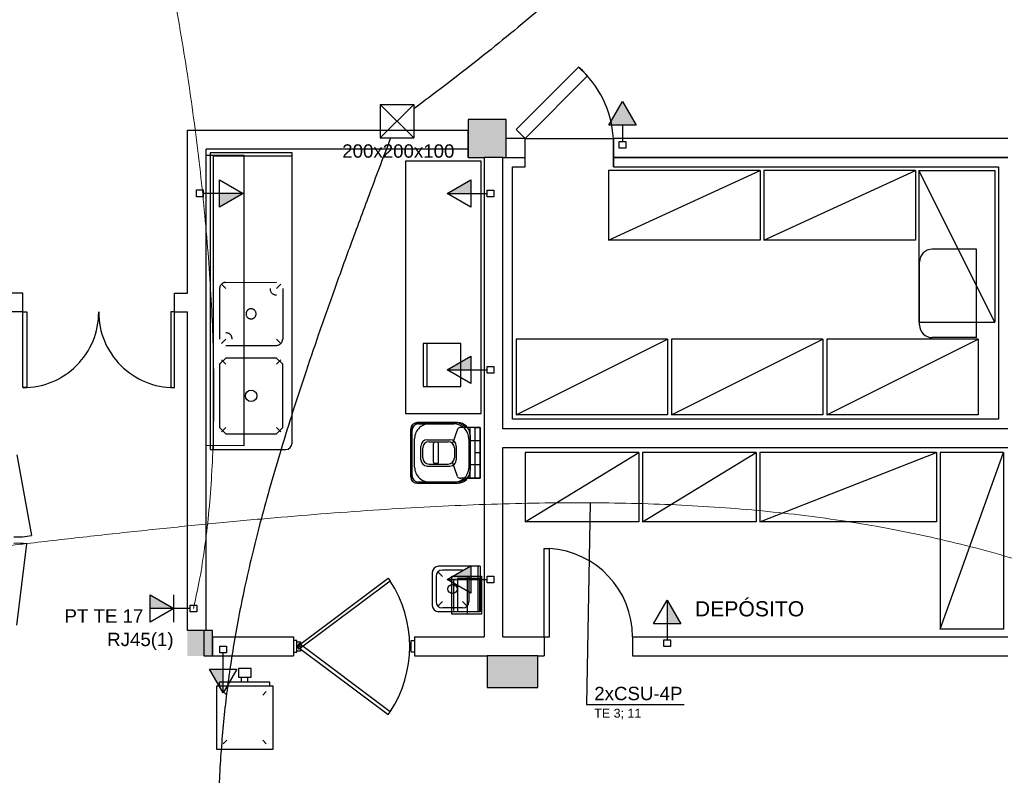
# Model space of a CAD drawing. Header units: millimetres. Extents: x 15 to 133, y 12 to 160.
# Tile 7 of 92: x 28.52 to 36.32, y 45.11 to 51.09. Entities that reach past the tile are written whole.
import ezdxf

# ---------------------------------------------------------------- set-up
doc = ezdxf.new("R2010")
doc.units = ezdxf.units.MM
doc.header["$MEASUREMENT"] = 0
doc.linetypes.add('Dashed', pattern=[0.75, 0.5, -0.25])
for name, color, linetype, lineweight in [('Eletroduto - Marco Polo', 6, 'Continuous', 9), ('Layout - Marco Polo', 252, 'Continuous', 25), ('Linha de Chamada - Marco Polo', 1, 'Continuous', 25), ('Textos - Marco Polo', 143, 'Continuous', 25), ('Tomadas - Marco Polo', 150, 'Continuous', 25), ('Tub. Antena - Marco Polo', 170, 'Continuous', 25)]:
    doc.layers.add(name, color=color, linetype=linetype, lineweight=lineweight)
doc.layers.add('Parede - Marco Polo', color=7, linetype='Continuous')
doc.styles.add('Arial', font='arial.ttf')

msp = doc.modelspace()

# ---------------------------------------------------------------- hatches: boundary and pattern name
at = {"layer": 'Layout - Marco Polo', "linetype": 'Continuous'}
for points in [[(33.4063, 50.2582), (33.2981, 50.4457), (33.1898, 50.2582)], [(32.0966, 49.7177), (31.9091, 49.7177), (32.0966, 49.826)], [(30.1056, 49.7184), (30.2932, 49.7184), (30.1057, 49.6102)], [(32.0966, 48.3202), (31.9091, 48.3202), (32.0966, 48.4285)], [(32.0966, 46.6593), (31.9091, 46.6593), (32.0966, 46.7676)], [(33.6521, 46.3082), (33.6521, 46.4957), (33.7604, 46.3082)], [(30.1341, 45.9491), (30.1341, 45.7616), (30.0259, 45.9491)]]:
    msp.add_hatch(color=256, dxfattribs=at).paths.add_polyline_path(points)
at = {"layer": 'Parede - Marco Polo', "linetype": 'Continuous'}
for color, points in [(256, [(32.0761, 50.0037), (32.3761, 50.0037), (32.3761, 50.0037), (32.3761, 50.3037), (32.0761, 50.3037), (32.0761, 50.3037), (32.0761, 50.0177), (32.0761, 50.0177), (32.0761, 50.0037), (32.0761, 50.0037)]), (1, [(29.9806, 47.7037), (29.8506, 47.7037), (29.9806, 47.7037), (29.9806, 47.7037)]), (256, [(29.9806, 46.0537), (29.9806, 46.2537), (29.8506, 46.2537), (29.8506, 46.0537), (29.9806, 46.0537), (29.9806, 46.0537)]), (256, [(30.0511, 46.2537), (29.9806, 46.2537), (29.9806, 46.0537), (30.0511, 46.0537), (30.0511, 46.2537)]), (256, [(32.2261, 45.8037), (32.6261, 45.8037), (32.6261, 46.0537), (32.2261, 46.0537), (32.2261, 45.8037), (32.2261, 45.8037)])]:
    msp.add_hatch(color=color, dxfattribs=at).paths.add_polyline_path(points)
at = {"layer": 'Tomadas - Marco Polo', "linetype": 'Continuous'}
msp.add_hatch(color=256, dxfattribs=at).paths.add_polyline_path([(29.7444, 46.4292), (29.5569, 46.4292), (29.5569, 46.5372)])

# ---------------------------------------------------------------- linework, layer by layer
at = {"layer": 'Eletroduto - Marco Polo', "linetype": 'Continuous'}
for points in [[(28.3867, 55.4124), (28.5042, 55.2134), (28.6193, 54.9959), (28.7317, 54.7611), (28.8413, 54.5103), (28.9477, 54.2448), (29.0508, 53.9657), (29.1502, 53.6743), (29.2459, 53.3719), (29.3374, 53.0596), (29.4247, 52.7388), (29.5074, 52.4107), (29.5853, 52.0764), (29.6582, 51.7373), (29.7259, 51.3946), (29.788, 51.0495), (29.8445, 50.7032), (29.8949, 50.357), (29.9391, 50.0122), (29.9769, 49.67), (30.0081, 49.3315), (30.0322, 48.9981), (30.0493, 48.671), (30.0589, 48.3514), (30.0609, 48.0406), (30.0551, 47.7398), (30.0411, 47.4502), (30.0188, 47.1732), (29.9879, 46.9098), (29.9482, 46.6614), (29.8994, 46.4292)], [(37.7943, 46.2833), (37.4963, 46.4203), (37.1972, 46.5458), (36.8963, 46.66), (36.5932, 46.7632), (36.2873, 46.8558), (35.9782, 46.938), (35.6652, 47.0102), (35.348, 47.0728), (35.0259, 47.126), (34.6984, 47.1701), (34.365, 47.2056), (34.0253, 47.2327), (33.6786, 47.2517), (33.3245, 47.2629), (32.9624, 47.2668), (32.5918, 47.2635), (32.2123, 47.2534), (31.8232, 47.237), (31.424, 47.2143), (31.0143, 47.1859), (30.5935, 47.152), (30.1611, 47.1129), (29.7165, 47.0689), (29.2593, 47.0205), (28.789, 46.9679), (28.3049, 46.9113), (27.8066, 46.8513), (27.2936, 46.788), (26.7653, 46.7218), (26.2213, 46.653)]]:
    msp.add_spline(points, degree=3, dxfattribs=at)
at = {"layer": 'Layout - Marco Polo'}
for p, q in [((33.1898, 50.2582), (33.2981, 50.4457)), ((33.2981, 50.4457), (33.4063, 50.2582)), ((33.4063, 50.2582), (33.1898, 50.2582)), ((33.2981, 50.2582), (33.2981, 50.1302)), ((32.5261, 50.1537), (33.2261, 50.1537)), ((33.2715, 50.1302), (33.3246, 50.1302)), ((33.2715, 50.0772), (33.2715, 50.1302)), ((33.3246, 50.0772), (33.2715, 50.0772)), ((33.3246, 50.1302), (33.3246, 50.0772)), ((30.0311, 50.0387), (30.0311, 47.6887)), ((30.6811, 50.0387), (30.0311, 50.0387)), ((30.6811, 50.0137), (30.0561, 50.0132)), ((30.0561, 50.0132), (30.0561, 47.6887)), ((30.6811, 47.7387), (30.6811, 50.0387)), ((32.4261, 47.9287), (32.4261, 49.9287)), ((33.2261, 49.9287), (36.2761, 49.9287)), ((36.2761, 49.9287), (36.2761, 47.9287)), ((30.1057, 49.8267), (30.2932, 49.7184)), ((30.1057, 49.6102), (30.1057, 49.8267)), ((31.9091, 49.7177), (32.0966, 49.826)), ((32.0966, 49.826), (32.0966, 49.6095)), ((29.9246, 49.6919), (29.9246, 49.745)), ((29.9246, 49.745), (29.9776, 49.745)), ((29.9776, 49.6919), (29.9246, 49.6919)), ((29.9776, 49.745), (29.9776, 49.6919)), ((30.1057, 49.7184), (29.9776, 49.7184)), ((30.2932, 49.7184), (30.1057, 49.7184)), ((30.2932, 49.7184), (30.1057, 49.6102)), ((31.9091, 49.7177), (32.0966, 49.7177)), ((32.0966, 49.6095), (31.9091, 49.7177)), ((32.0966, 49.7177), (32.2246, 49.7177)), ((32.2246, 49.6912), (32.2246, 49.7443)), ((32.2246, 49.7443), (32.2776, 49.7443)), ((32.2776, 49.6912), (32.2246, 49.6912)), ((32.2776, 49.7443), (32.2776, 49.6912)), ((30.1561, 48.9632), (30.1206, 48.9987)), ((30.1561, 49.0132), (30.5561, 49.0137)), ((30.5561, 48.9632), (30.5916, 48.9987)), ((30.1061, 48.9632), (30.1061, 48.5637)), ((30.6061, 48.9632), (30.6061, 48.5637)), ((30.1561, 48.5637), (30.1206, 48.5282)), ((30.1561, 48.5132), (30.5561, 48.5137)), ((30.5561, 48.5637), (30.5916, 48.5282)), ((32.0176, 48.5282), (31.7176, 48.5282)), ((31.7176, 48.5282), (31.7176, 48.1882)), ((31.7476, 48.5282), (31.7476, 48.1882)), ((32.0176, 48.1882), (32.0176, 48.5282)), ((30.1561, 48.3637), (30.1206, 48.3987)), ((30.5561, 48.3637), (30.5916, 48.3987)), ((31.9091, 48.3202), (32.0966, 48.4285)), ((32.0966, 48.4285), (32.0966, 48.212)), ((31.9091, 48.3202), (32.0966, 48.3202)), ((32.0966, 48.212), (31.9091, 48.3202)), ((32.0966, 48.3202), (32.2246, 48.3202)), ((32.2246, 48.2937), (32.2246, 48.3468)), ((32.2246, 48.3468), (32.2776, 48.3468)), ((32.2776, 48.2937), (32.2246, 48.2937)), ((32.2776, 48.3468), (32.2776, 48.2937)), ((31.7176, 48.1882), (32.0176, 48.1882)), ((31.6711, 47.9017), (31.9911, 47.9017)), ((31.6811, 47.8917), (31.9611, 47.8917)), ((36.2761, 47.9287), (32.4261, 47.9287)), ((30.1561, 47.8637), (30.1206, 47.8282)), ((30.5561, 47.8637), (30.5916, 47.8282)), ((31.6211, 47.6617), (31.6211, 47.8517)), ((31.6311, 47.6617), (31.6311, 47.8417)), ((31.9921, 47.8502), (31.9516, 47.7362)), ((32.0701, 47.8627), (32.0166, 47.8627)), ((32.1211, 47.8627), (32.0701, 47.8627)), ((32.0911, 47.4607), (32.0911, 47.8627)), ((32.1211, 47.8627), (32.1711, 47.8627)), ((32.1311, 47.4607), (32.1311, 47.8627)), ((32.1711, 47.8627), (32.1711, 47.4607)), ((32.1711, 47.8627), (32.1711, 47.7567)), ((31.6511, 47.6617), (31.6511, 47.7757)), ((31.7511, 47.7657), (31.9311, 47.7657)), ((31.7661, 47.7507), (31.9161, 47.7507)), ((31.8011, 47.5877), (31.8011, 47.7357)), ((31.8311, 47.7457), (31.8111, 47.7457)), ((31.8411, 47.5877), (31.8411, 47.7357)), ((32.0811, 47.7717), (32.0811, 47.5417)), ((32.0911, 47.8017), (32.0911, 47.5217)), ((32.1711, 47.7567), (32.0911, 47.7567)), ((30.0311, 47.6887), (30.6311, 47.6887)), ((31.6211, 47.4717), (31.6211, 47.6617)), ((31.6311, 47.4817), (31.6311, 47.6617)), ((31.6511, 47.5477), (31.6511, 47.6617)), ((31.7011, 47.6617), (31.7011, 47.7157)), ((31.7011, 47.6077), (31.7011, 47.6617)), ((31.7161, 47.6617), (31.7161, 47.7007)), ((31.7161, 47.6227), (31.7161, 47.6617)), ((31.9661, 47.7007), (31.9661, 47.6227)), ((31.9811, 47.7157), (31.9811, 47.6077)), ((32.1711, 47.6617), (32.1311, 47.6617)), ((31.8311, 47.5777), (31.8111, 47.5777)), ((31.9921, 47.4737), (31.9516, 47.5877)), ((31.7511, 47.5577), (31.9311, 47.5577)), ((31.7661, 47.5727), (31.9161, 47.5727)), ((32.1711, 47.5667), (32.0911, 47.5667)), ((32.1711, 47.4607), (32.1711, 47.5667)), ((31.6711, 47.4217), (31.9911, 47.4217)), ((31.6811, 47.4317), (31.9611, 47.4317)), ((32.0511, 47.4607), (32.0166, 47.4607)), ((32.1711, 47.4607), (32.0511, 47.4607)), ((32.1711, 47.4607), (32.0701, 47.4607)), ((32.6761, 46.9037), (32.7206, 46.9037)), ((32.6761, 46.2037), (32.6761, 46.9037)), ((32.7206, 46.2037), (32.7206, 46.9037)), ((31.8711, 46.6837), (31.8356, 46.7187)), ((32.1711, 46.7637), (31.8411, 46.7637)), ((32.0311, 46.7337), (31.8711, 46.7337)), ((31.9091, 46.6593), (32.0966, 46.7676)), ((32.0966, 46.7676), (32.0966, 46.5511)), ((32.1511, 46.7637), (32.1511, 46.4037)), ((32.1711, 46.7637), (32.1711, 46.4037)), ((31.7911, 46.7137), (31.7911, 46.4537)), ((31.8211, 46.6837), (31.8211, 46.4837)), ((31.9091, 46.6593), (32.0966, 46.6593)), ((32.0966, 46.5511), (31.9091, 46.6593)), ((32.0811, 46.6837), (32.0811, 46.4837)), ((32.0966, 46.6593), (32.2246, 46.6593)), ((32.2246, 46.6328), (32.2246, 46.6859)), ((32.2246, 46.6859), (32.2776, 46.6859)), ((32.2776, 46.6859), (32.2776, 46.6328)), ((32.2776, 46.6328), (32.2246, 46.6328)), ((31.8711, 46.4837), (31.8356, 46.4482)), ((32.0311, 46.4837), (32.0666, 46.4482)), ((33.5439, 46.3082), (33.6521, 46.4957)), ((33.6521, 46.4957), (33.6521, 46.3082)), ((33.6521, 46.4957), (33.7604, 46.3082)), ((32.0311, 46.4337), (31.8711, 46.4337)), ((32.1711, 46.4037), (31.8411, 46.4037)), ((33.7604, 46.3082), (33.5439, 46.3082)), ((33.6521, 46.3082), (33.6521, 46.1802)), ((30.7181, 46.1747), (30.6906, 46.1747)), ((30.7181, 46.0822), (30.7181, 46.1747)), ((31.6231, 46.0822), (31.6231, 46.1747)), ((31.6231, 46.1747), (31.6511, 46.1747)), ((32.6761, 46.2037), (32.7206, 46.2037)), ((33.6256, 46.1802), (33.6786, 46.1802)), ((33.6256, 46.1272), (33.6256, 46.1802)), ((33.6786, 46.1802), (33.6786, 46.1272)), ((30.1076, 46.1302), (30.1606, 46.1302)), ((30.1076, 46.0771), (30.1076, 46.1302)), ((30.1606, 46.1302), (30.1606, 46.0771)), ((33.6786, 46.1272), (33.6256, 46.1272)), ((30.1606, 46.0771), (30.1076, 46.0771)), ((30.1341, 45.9491), (30.1341, 46.0771)), ((30.6906, 46.0822), (30.7181, 46.0822)), ((31.6511, 46.0822), (31.6231, 46.0822)), ((30.1341, 45.7616), (30.0259, 45.9491)), ((30.0259, 45.9491), (30.2424, 45.9491)), ((30.1341, 45.7616), (30.1341, 45.9491)), ((30.2424, 45.9491), (30.1341, 45.7616)), ((30.2806, 45.8442), (30.2806, 45.8842)), ((30.3311, 45.8442), (30.3311, 45.8842)), ((30.1056, 45.8142), (30.1056, 45.8442)), ((30.5056, 45.8442), (30.1056, 45.8442)), ((30.5056, 45.8142), (30.5056, 45.8442)), ((30.1351, 45.7712), (30.1631, 45.7427)), ((30.4766, 45.7712), (30.4481, 45.7427)), ((30.1351, 45.3572), (30.1631, 45.3857)), ((30.4766, 45.3572), (30.4481, 45.3857))]:
    msp.add_line(p, q, dxfattribs=at)
at = {"layer": 'Layout - Marco Polo', "color": 4}
msp.add_line((33.2261, 49.9287), (33.2261, 50.1537), dxfattribs=at)
at = {"layer": 'Layout - Marco Polo', "linetype": 'Continuous'}
for p, q in [((30.3011, 50.0187), (30.0011, 50.0187)), ((30.3011, 47.7187), (30.3011, 50.0187)), ((36.1011, 49.2752), (35.7511, 49.2752)), ((36.1011, 48.5752), (36.1011, 49.2752)), ((35.6511, 48.6752), (35.6511, 49.1752)), ((36.1011, 48.5752), (35.7511, 48.5752)), ((30.3011, 47.7187), (30.0011, 47.7192))]:
    msp.add_line(p, q, dxfattribs=at)
at = {"layer": 'Layout - Marco Polo', "color": 8}
for p, q in [((28.5011, 47.6457), (28.6156, 47.0077)), ((28.5011, 46.2957), (28.5786, 46.9402))]:
    msp.add_line(p, q, dxfattribs=at)
at = {"layer": 'Layout - Marco Polo', "linetype": 'Dashed'}
for p, q in [((31.9631, 46.4137), (31.9631, 46.6572)), ((32.1671, 46.6657), (31.9896, 46.6657)), ((31.9896, 46.6657), (31.9896, 46.4047)), ((32.0706, 46.3852), (32.0706, 46.6852)), ((32.1671, 46.4047), (32.1671, 46.6657)), ((31.9896, 46.4047), (32.1671, 46.4047))]:
    msp.add_line(p, q, dxfattribs=at)
at = {"layer": 'Layout - Marco Polo'}
for points in [[(32.5261, 50.1537), (33.0211, 50.6487), (32.9501, 50.7192), (32.4551, 50.2242), (32.5261, 50.1537)], [(32.1786, 47.9747), (32.1786, 49.9747), (31.5786, 49.9747), (31.5786, 47.9747), (32.1786, 47.9747)], [(28.5491, 48.7787), (28.5791, 48.7787), (28.5791, 48.1787), (28.5491, 48.1787), (28.5491, 48.7787)], [(29.7491, 48.7787), (29.7191, 48.7787), (29.7191, 48.1787), (29.7491, 48.1787), (29.7491, 48.7787)], [(30.3556, 45.8842), (30.3556, 45.9542), (30.2556, 45.9542), (30.2556, 45.8842), (30.3556, 45.8842)], [(30.5306, 45.8142), (30.0811, 45.8142), (30.0811, 45.3142), (30.5306, 45.3142), (30.5306, 45.8142)]]:
    msp.add_lwpolyline(points, close=True, dxfattribs=at)
for points in [[(34.3881, 49.8987), (33.1881, 49.8987), (33.1881, 49.3487), (34.3881, 49.8987), (34.3881, 49.3487), (33.1881, 49.3487)], [(35.6181, 49.8987), (34.4181, 49.8987), (34.4181, 49.3487), (35.6181, 49.8987), (35.6181, 49.3487), (34.4181, 49.3487)], [(35.6461, 49.8987), (35.6461, 48.6987), (36.2461, 48.6987), (35.6461, 49.8987), (36.2461, 49.8987), (36.2461, 48.6987)], [(30.1561, 49.0132), (30.1516, 49.0132), (30.1476, 49.0127), (30.1431, 49.0117), (30.1391, 49.0102), (30.1351, 49.0087), (30.1311, 49.0067), (30.1276, 49.0042), (30.1241, 49.0017), (30.1206, 48.9987), (30.1176, 48.9957), (30.1151, 48.9922), (30.1126, 48.9887), (30.1106, 48.9847), (30.1091, 48.9807), (30.1076, 48.9762), (30.1071, 48.9722), (30.1061, 48.9677), (30.1061, 48.9632)], [(30.5061, 48.9632), (30.5061, 48.9592), (30.5066, 48.9547), (30.5076, 48.9507), (30.5091, 48.9462), (30.5106, 48.9422), (30.5126, 48.9382), (30.5151, 48.9347), (30.5176, 48.9312), (30.5206, 48.9282), (30.5241, 48.9252), (30.5271, 48.9227), (30.5311, 48.9202), (30.5351, 48.9182), (30.5391, 48.9162), (30.5431, 48.9152), (30.5471, 48.9142), (30.5516, 48.9137), (30.5561, 48.9137)], [(30.3756, 48.7287), (30.3786, 48.7307), (30.3816, 48.7327), (30.3841, 48.7352), (30.3866, 48.7377), (30.3886, 48.7402), (30.3906, 48.7432), (30.3921, 48.7462), (30.3936, 48.7497), (30.3946, 48.7527), (30.3951, 48.7562), (30.3956, 48.7597), (30.3961, 48.7632), (30.3961, 48.7667), (30.3956, 48.7702), (30.3946, 48.7737), (30.3936, 48.7767), (30.3926, 48.7802), (30.3906, 48.7832), (30.3891, 48.7862), (30.3866, 48.7892), (30.3846, 48.7917), (30.3821, 48.7937), (30.3791, 48.7962), (30.3761, 48.7982), (30.3731, 48.7997), (30.3701, 48.8012), (30.3666, 48.8022), (30.3631, 48.8027), (30.3596, 48.8032), (30.3561, 48.8037), (30.3526, 48.8032), (30.3491, 48.8027), (30.3461, 48.8022), (30.3426, 48.8012), (30.3391, 48.7997), (30.3361, 48.7982), (30.3331, 48.7962), (30.3306, 48.7942), (30.3281, 48.7917), (30.3256, 48.7892), (30.3236, 48.7867), (30.3216, 48.7837), (30.3201, 48.7807), (30.3186, 48.7772), (30.3176, 48.7742), (30.3166, 48.7707), (30.3161, 48.7672), (30.3161, 48.7637), (30.3161, 48.7602), (30.3166, 48.7567), (30.3171, 48.7532), (30.3181, 48.7502), (30.3196, 48.7467), (30.3211, 48.7437), (30.3231, 48.7407), (30.3251, 48.7382), (30.3276, 48.7352), (30.3301, 48.7332), (30.3326, 48.7307), (30.3356, 48.7287), (30.3391, 48.7272), (30.3421, 48.7262), (30.3456, 48.7247), (30.3486, 48.7242), (30.3521, 48.7237), (30.3556, 48.7237), (30.3591, 48.7237), (30.3626, 48.7242), (30.3661, 48.7247), (30.3696, 48.7257), (30.3726, 48.7272), (30.3756, 48.7287)], [(30.2061, 48.5637), (30.2061, 48.5677), (30.2051, 48.5722), (30.2046, 48.5762), (30.2031, 48.5807), (30.2016, 48.5847), (30.1996, 48.5887), (30.1971, 48.5922), (30.1946, 48.5957), (30.1916, 48.5987), (30.1881, 48.6017), (30.1846, 48.6042), (30.1811, 48.6067), (30.1771, 48.6087), (30.1731, 48.6107), (30.1691, 48.6117), (30.1646, 48.6127), (30.1606, 48.6132), (30.1561, 48.6137)], [(30.5561, 48.5137), (30.5606, 48.5137), (30.5646, 48.5142), (30.5691, 48.5152), (30.5731, 48.5167), (30.5771, 48.5182), (30.5811, 48.5202), (30.5846, 48.5227), (30.5881, 48.5252), (30.5916, 48.5282), (30.5941, 48.5312), (30.5971, 48.5347), (30.5991, 48.5387), (30.6011, 48.5422), (30.6031, 48.5462), (30.6041, 48.5507), (30.6051, 48.5547), (30.6056, 48.5592), (30.6061, 48.5637)], [(33.6556, 48.5637), (32.4556, 48.5637), (32.4556, 47.9637), (33.6556, 48.5637), (33.6556, 47.9637), (32.4556, 47.9637)], [(34.8856, 48.5637), (33.6856, 48.5637), (33.6856, 47.9637), (34.8856, 48.5637), (34.8856, 47.9637), (33.6856, 47.9637)], [(36.1156, 48.5637), (34.9156, 48.5637), (34.9156, 47.9637), (36.1156, 48.5637), (36.1156, 47.9637), (34.9156, 47.9637)], [(30.1061, 48.3637), (30.1061, 47.8637), (30.1561, 47.8137), (30.1561, 47.8137), (30.5561, 47.8137), (30.6061, 47.8637), (30.6061, 47.8637), (30.6061, 48.3637), (30.5561, 48.4137), (30.5561, 48.4137), (30.1561, 48.4137), (30.1061, 48.3637), (30.1061, 48.3637)], [(32.1711, 47.8627), (32.0701, 47.8627), (31.9911, 47.9017), (31.9911, 47.9017), (31.6711, 47.9017), (31.6211, 47.8517), (31.6211, 47.8517), (31.6211, 47.4717), (31.6711, 47.4217), (31.6711, 47.4217), (31.9911, 47.4217), (32.0701, 47.4607), (32.0701, 47.4607), (32.1711, 47.4607), (32.1711, 47.8627)], [(33.4266, 47.6662), (32.5261, 47.6662), (32.5261, 47.1162), (33.4266, 47.6662), (33.4266, 47.1162), (32.5261, 47.1162)], [(34.3566, 47.6662), (33.4566, 47.6662), (33.4566, 47.1162), (34.3566, 47.6662), (34.3566, 47.1162), (33.4566, 47.1162)], [(35.7861, 47.6662), (34.3866, 47.6662), (34.3866, 47.1162), (35.7861, 47.6662), (35.7861, 47.1162), (34.3866, 47.1162)], [(36.3146, 47.6662), (36.3146, 46.2662), (35.8146, 46.2662), (36.3146, 47.6662), (35.8146, 47.6662), (35.8146, 46.2662)], [(30.7461, 46.1207), (30.7461, 46.0912), (30.7181, 46.0912), (30.7181, 46.1657), (30.7461, 46.1657), (30.7461, 46.1472)]]:
    msp.add_lwpolyline(points, dxfattribs=at)
at = {"layer": 'Layout - Marco Polo', "linetype": 'Continuous'}
for points in [[(31.4406, 46.6682), (31.4576, 46.6462), (30.7376, 46.1062), (30.7211, 46.1282), (31.4406, 46.6682)], [(31.4406, 45.5887), (31.4576, 45.6107), (30.7376, 46.1512), (30.7211, 46.1287), (31.4406, 45.5887)]]:
    msp.add_lwpolyline(points, close=True, dxfattribs=at)
at = {"layer": 'Layout - Marco Polo', "linetype": 'Dashed'}
msp.add_lwpolyline([(32.1811, 46.3852), (31.9461, 46.3852), (31.9461, 46.6852), (32.1811, 46.6852), (32.1811, 46.3852)], dxfattribs=at)
at = {"layer": 'Layout - Marco Polo'}
for centre, radius in [((30.3561, 48.1137), 0.045), ((31.9511, 46.5837), 0.0366), ((30.7451, 46.1287), 0.00463)]:
    msp.add_circle(centre, radius, dxfattribs=at)
for centre, radius, start, end in [((32.4051, 50.1037), 0.8222, 3.48631, 48.4863), ((28.5501, 48.7777), 0.5991, 269.933, 0.0666), ((29.7481, 48.7777), 0.5991, 179.933, 270.067), ((31.6711, 47.8517), 0.05, 90, 180), ((31.6811, 47.8417), 0.05, 90, 180), ((31.7696, 47.7737), 0.1187, 84.5245, 178.961), ((31.9611, 47.7717), 0.12, 0, 90), ((31.9911, 47.8017), 0.1, 0, 90), ((32.0166, 47.8327), 0.03, 90, 144.683), ((30.6311, 47.7387), 0.05, 270.001, 0.00088), ((31.7511, 47.7157), 0.05, 90, 180), ((31.7661, 47.7007), 0.05, 90, 180), ((31.8111, 47.7357), 0.01, 90, 180), ((31.8311, 47.7357), 0.01, 0, 90), ((31.9161, 47.7007), 0.05, 0, 90), ((31.9311, 47.7157), 0.05, 0, 90), ((31.7511, 47.6077), 0.05, 180, 270), ((31.7661, 47.6227), 0.05, 180, 270), ((31.8111, 47.5877), 0.01, 180, 270), ((31.8311, 47.5877), 0.01, 270, 0), ((31.9161, 47.6227), 0.05, 270, 0), ((31.9311, 47.6077), 0.05, 270, 0), ((31.7696, 47.5497), 0.1187, 181.039, 275.476), ((31.9691, 47.5432), 0.1118, 265.8, 359.221), ((31.9911, 47.5217), 0.1, 270, 0), ((31.6711, 47.4717), 0.05, 180, 270), ((31.6811, 47.4817), 0.05, 180, 270), ((32.0166, 47.4907), 0.03, 215.317, 270), ((32.6761, 46.2037), 0.7014, 0, 86.3526), ((31.8411, 46.7137), 0.05, 90, 180), ((31.8711, 46.6837), 0.05, 90, 180), ((31.8711, 46.4837), 0.05, 180, 270), ((32.0311, 46.4837), 0.05, 270, 0), ((31.8411, 46.4537), 0.05, 180, 270)]:
    msp.add_arc(centre, radius, start, end, dxfattribs=at)
at = {"layer": 'Layout - Marco Polo', "linetype": 'Continuous'}
for centre, radius, start, end in [((35.7511, 49.1752), 0.1, 90, 180), ((35.7511, 48.6752), 0.1, 180, 270), ((30.6721, 46.1287), 0.9404, 326.595, 33.3687)]:
    msp.add_arc(centre, radius, start, end, dxfattribs=at)
at = {"layer": 'Layout - Marco Polo', "color": 8}
for centre, start, end in [((28.5011, 47.5457), 267.395, 282.021), ((28.5011, 46.3957), 81.8904, 92.6052)]:
    msp.add_arc(centre, 0.55, start, end, dxfattribs=at)
at = {"layer": 'Linha de Chamada - Marco Polo'}
for p, q in [((33.0427, 47.2665), (33.0117, 45.6689)), ((33.0117, 45.6689), (33.7865, 45.6689)), ((33.0117, 45.6689), (33.7865, 45.6689))]:
    msp.add_line(p, q, dxfattribs=at)
at = {"layer": 'Parede - Marco Polo'}
for p, q in [((32.3761, 50.3037), (32.0761, 50.3037)), ((32.0761, 50.3037), (32.0761, 50.0507)), ((32.3761, 50.1037), (32.3761, 50.3037)), ((29.8511, 48.9287), (29.8511, 50.2182)), ((29.8511, 50.2182), (32.0761, 50.2182)), ((32.0761, 50.0037), (32.0761, 50.2182)), ((32.5261, 50.1537), (32.3761, 50.1537)), ((32.5261, 49.9287), (32.5261, 50.1537)), ((36.3511, 50.1537), (33.2261, 50.1537)), ((36.3511, 50.1537), (33.2261, 50.1537)), ((33.2261, 50.1537), (33.2261, 49.9287)), ((32.3761, 50.0037), (32.3761, 50.1037)), ((30.0011, 46.2537), (30.0011, 50.0687)), ((32.0761, 50.0687), (30.0011, 50.0687)), ((32.0761, 50.0507), (32.0761, 50.0037)), ((32.0761, 50.0037), (32.2011, 50.0037)), ((32.2011, 50.0037), (32.2011, 46.2037)), ((32.3511, 50.0037), (32.2011, 50.0037)), ((32.3511, 47.8537), (32.3511, 50.0037)), ((32.3511, 50.0037), (32.5261, 50.0037)), ((36.3511, 50.0037), (33.2261, 50.0037)), ((33.2261, 50.0037), (36.3511, 50.0037)), ((32.4261, 49.9287), (32.5261, 49.9287)), ((28.5491, 48.9287), (28.2011, 48.9287)), ((28.5491, 48.7787), (28.5491, 48.9287)), ((29.7491, 48.7787), (29.7491, 48.9287)), ((29.7491, 48.9287), (29.8511, 48.9287)), ((28.5491, 48.7787), (28.3511, 48.7787)), ((29.7491, 48.7787), (29.8511, 48.7787)), ((29.8511, 46.2537), (29.8511, 48.7787)), ((36.3511, 47.8537), (32.3511, 47.8537)), ((32.3511, 47.7037), (36.3511, 47.7037)), ((32.3511, 46.2037), (32.3511, 47.7037)), ((30.0511, 46.2537), (29.8511, 46.2537)), ((30.0511, 46.2037), (30.0511, 46.0537)), ((30.0511, 46.2037), (30.6906, 46.2037)), ((30.6906, 46.2037), (30.6906, 46.0537)), ((30.6906, 46.1747), (30.6906, 46.0822)), ((31.6511, 46.2037), (32.2011, 46.2037)), ((31.6511, 46.2037), (31.6511, 46.0537)), ((31.6511, 46.1747), (31.6511, 46.0822)), ((32.3511, 46.2037), (32.6761, 46.2037)), ((32.6761, 46.2037), (32.6761, 46.0537)), ((33.3761, 46.2037), (36.2011, 46.2037)), ((33.3761, 46.2037), (33.3761, 46.0537)), ((34.2011, 46.2037), (36.3511, 46.2037)), ((30.0511, 46.0537), (30.6906, 46.0537)), ((31.6511, 46.0537), (32.2261, 46.0537)), ((32.6261, 46.0537), (32.2261, 46.0537)), ((32.6261, 45.8037), (32.6261, 46.0537)), ((32.6261, 46.0537), (32.6761, 46.0537)), ((33.3761, 46.0537), (36.2011, 46.0537)), ((36.2011, 46.0537), (36.3511, 46.0537))]:
    msp.add_line(p, q, dxfattribs=at)
at = {"layer": 'Parede - Marco Polo', "color": 1}
for p, q in [((32.2261, 46.0537), (32.2261, 45.8037)), ((32.2261, 45.8037), (32.6261, 45.8037))]:
    msp.add_line(p, q, dxfattribs=at)
at = {"layer": 'Parede - Marco Polo'}
msp.add_lwpolyline([(30.0511, 46.2537), (29.9806, 46.2537), (29.9806, 46.0537), (30.0511, 46.0537), (30.0511, 46.2537)], close=True, dxfattribs=at)
at = {"layer": 'Tomadas - Marco Polo'}
for p, q in [((31.3793, 50.4224), (31.6443, 50.4224)), ((31.3793, 50.4224), (31.3793, 50.1574)), ((31.3793, 50.4224), (31.6443, 50.1574)), ((31.6443, 50.4224), (31.3793, 50.1574)), ((31.6443, 50.4224), (31.6443, 50.1574)), ((31.3793, 50.1574), (31.6443, 50.1574)), ((29.5569, 46.3212), (29.5569, 46.5372)), ((29.5569, 46.5372), (29.7444, 46.4292)), ((29.7444, 46.3212), (29.7444, 46.5372)), ((29.7444, 46.4292), (29.5569, 46.3212)), ((29.7444, 46.4292), (29.5569, 46.4292)), ((29.8729, 46.4292), (29.7444, 46.4292)), ((29.8729, 46.4027), (29.8729, 46.4557)), ((29.8729, 46.4557), (29.9259, 46.4557)), ((29.9259, 46.4557), (29.9259, 46.4027)), ((29.9259, 46.4027), (29.8729, 46.4027))]:
    msp.add_line(p, q, dxfattribs=at)
at = {"layer": 'Tub. Antena - Marco Polo', "linetype": 'Continuous'}
for points in [[(39.9755, 61.4263), (39.6513, 60.7933), (39.3311, 60.1842), (39.0148, 59.5982), (38.7025, 59.0348), (38.3939, 58.4935), (38.089, 57.9736), (37.7877, 57.4746), (37.4899, 56.9958), (37.1956, 56.5367), (36.9046, 56.0966), (36.6168, 55.675), (36.3322, 55.2713), (36.0506, 54.8849), (35.772, 54.5152), (35.4963, 54.1616), (35.2234, 53.8235), (34.9532, 53.5003), (34.6855, 53.1915), (34.4204, 52.8964), (34.1578, 52.6144), (33.8974, 52.345), (33.6393, 52.0875), (33.3833, 51.8414), (33.1295, 51.6061), (32.8775, 51.3809), (32.6275, 51.1654), (32.3792, 50.9588), (32.1327, 50.7607), (31.8877, 50.5703), (31.6443, 50.3872)], [(31.4606, 50.156), (31.2998, 49.7314), (31.1517, 49.3321), (31.0156, 48.9563), (30.8911, 48.6023), (30.7778, 48.2686), (30.6751, 47.9533), (30.5826, 47.6548), (30.4998, 47.3714), (30.4263, 47.1015), (30.3615, 46.8434), (30.305, 46.5953), (30.2562, 46.3557), (30.2148, 46.1228), (30.1803, 45.895), (30.1521, 45.6706), (30.1298, 45.4478), (30.1129, 45.2251), (30.101, 45.0007), (30.0935, 44.773), (30.09, 44.5402), (30.0901, 44.3008), (30.0931, 44.053), (30.0987, 43.7951), (30.1064, 43.5255), (30.1157, 43.2425), (30.1261, 42.9444), (30.1372, 42.6295), (30.1484, 42.2962), (30.1594, 41.9427), (30.1695, 41.5675)]]:
    msp.add_spline(points, degree=3, dxfattribs=at)

# ---------------------------------------------------------------- texts
at = {"layer": 'Textos - Marco Polo', "line_spacing_factor": 0.798, "style": 'Arial'}
for s, insert, char_height, width, attachment_point in [('200x200x100', (31.5222, 49.9994), 0.1059, 1.39788, 8), ('DEPÓSITO', (34.3042, 46.3649), 0.12, 1.152, 8), ('PT TE 17', (29.5027, 46.3164), 0.1059, 1.01664, 9), ('RJ45(1)', (29.7422, 46.0989), 0.1059, 0.88956, 9), ('2xCSU-4P', (33.0742, 45.7009), 0.1059, 1.01664, 7), ('TE 3; 11', (33.0742, 45.5507), 0.0706, 0.67776, 7)]:
    msp.add_mtext(s, dxfattribs=dict(at, insert=insert, char_height=char_height, width=width, attachment_point=attachment_point))

doc.saveas('drawing.dxf')
